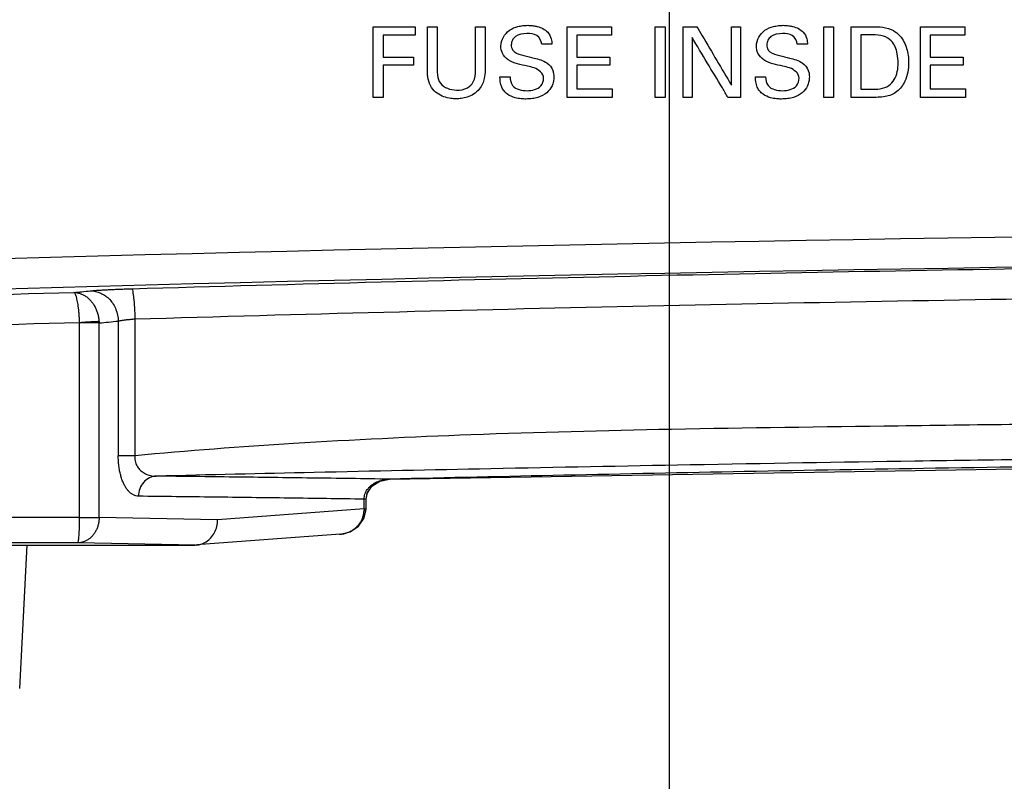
# Model space of a CAD drawing. Header units: inches. Extents: x 0 to 34, y 0 to 22.
# Tile 5 of 100: x 10.7 to 11.7, y 1.8 to 2.6. Entities that reach past the tile are written whole.
import ezdxf

# ---------------------------------------------------------------- set-up
doc = ezdxf.new("R2010")
doc.units = ezdxf.units.IN
doc.header["$LTSCALE"] = 1.87
doc.header["$MEASUREMENT"] = 0
doc.layers.get('0').update_dxf_attribs({"linetype": 'CONTINUOUS'})
doc.layers.add('DATUMCURVES', color=7, linetype='CONTINUOUS')
doc.layers.add('DIMENSIONS', color=7, linetype='CONTINUOUS')
doc.styles.get("Standard").update_dxf_attribs({"font": 'txt', "width": 0.8})
doc.dimstyles.new('DIMSTYLE_1', dxfattribs={"dimtxt": 0.125, "dimasz": 0.18, "dimexe": 0.18, "dimexo": 0.0625, "dimgap": 0.09, "dimtad": 0, "dimtih": 1, "dimtoh": 1, "dimdec": 3, "dimzin": 4, "dimdsep": 46, "dimtxsty": 'STANDARD', "dimblk": '_FILLED', "dimblk1": '_FILLED', "dimblk2": '_FILLED', "dimcen": 0.09, "dimadec": 0, "dimazin": 0, "dimtp": 0.001, "dimtm": 0.001, "dimtfac": 1, "dimtdec": 3, "dimtofl": 0, "dimtmove": 0, "dimatfit": 3, "dimldrblk": '_FILLED', "dimfxl": 1, "dimtolj": 1, "dimtzin": 4, "dimarcsym": 0})

# ---------------------------------------------------------------- blocks, each defined once
blk = doc.blocks.new('_FILLED')
at = {"color": 0, "linetype": 'BYBLOCK'}
blk.add_solid([(0, 0), (-1, 0.1736), (-1, -0.1736)], dxfattribs=at)
blk = doc.blocks.new('*D0')
at = {"layer": 'DIMENSIONS', "color": 2, "linetype": 'CONTINUOUS'}
for p, q in [((11.03997, 3.04193), (7.36783, 3.04193)), ((7.49283, 3.04193), (7.49283, 2.70954)), ((7.49283, 2.07298), (7.49283, 2.45954)), ((9.43001, 2.07298), (7.36783, 2.07298))]:
    blk.add_line(p, q, dxfattribs=at)
at = {"layer": 'DIMENSIONS', "color": 2, "linetype": 'CONTINUOUS', "xscale": 0.18, "yscale": 0.18, "zscale": 0.18}
for p, rotation in [((7.49283, 3.04193), 90), ((7.49283, 2.07298), 270)]:
    blk.add_blockref('_FILLED', p, dxfattribs=dict(at, rotation=rotation))
at = {"layer": 'DIMENSIONS', "color": 2, "linetype": 'CONTINUOUS', "width": 0.8}
for s, p in [('[', (7.40533, 2.52204)), (']', (8.00533, 2.52204)), ('.969', (6.88033, 2.52204)), ('24.61', (7.50533, 2.52204))]:
    blk.add_text(s, height=0.125, dxfattribs=at).set_placement(p)
blk = doc.blocks.new('*D1')
at = {"layer": 'DIMENSIONS', "color": 2, "linetype": 'CONTINUOUS'}
for p, q in [((12.29197, 2.84893), (8.58528, 2.84893)), ((8.71028, 2.84893), (8.71028, 2.5908)), ((8.71028, 2.07298), (8.71028, 2.3408)), ((9.43001, 2.07298), (8.58528, 2.07298))]:
    blk.add_line(p, q, dxfattribs=at)
at = {"layer": 'DIMENSIONS', "color": 2, "linetype": 'CONTINUOUS', "xscale": 0.18, "yscale": 0.18, "zscale": 0.18}
for p, rotation in [((8.71028, 2.84893), 90), ((8.71028, 2.07298), 270)]:
    blk.add_blockref('_FILLED', p, dxfattribs=dict(at, rotation=rotation))
at = {"layer": 'DIMENSIONS', "color": 2, "linetype": 'CONTINUOUS', "width": 0.8}
for s, p in [('[', (8.62278, 2.4033)), (']', (9.22278, 2.4033)), ('.776', (8.09778, 2.4033)), ('19.71', (8.72278, 2.4033))]:
    blk.add_text(s, height=0.125, dxfattribs=at).set_placement(p)
blk = doc.blocks.new('*D2')
at = {"layer": 'DIMENSIONS', "color": 2, "linetype": 'CONTINUOUS'}
for p, q in [((11.38147, 2.70043), (11.38147, 1.36166)), ((9.3424, 2.16036), (9.3424, 1.36166)), ((9.3424, 1.48666), (9.64995, 1.48666)), ((11.38147, 1.48666), (11.09995, 1.48666))]:
    blk.add_line(p, q, dxfattribs=at)
at = {"layer": 'DIMENSIONS', "color": 2, "linetype": 'CONTINUOUS', "xscale": 0.18, "yscale": 0.18, "zscale": 0.18, "rotation": 180}
blk.add_blockref('_FILLED', (9.3424, 1.48666), dxfattribs=at)
at = {"layer": 'DIMENSIONS', "color": 2, "linetype": 'CONTINUOUS', "xscale": 0.18, "yscale": 0.18, "zscale": 0.18}
blk.add_blockref('_FILLED', (11.38147, 1.48666), dxfattribs=at)
at = {"layer": 'DIMENSIONS', "color": 2, "linetype": 'CONTINUOUS', "width": 0.8}
for s, p in [('[', (10.33745, 1.42416)), (']', (10.93745, 1.42416)), ('2.039', (9.71245, 1.42416)), ('51.79', (10.43745, 1.42416))]:
    blk.add_text(s, height=0.125, dxfattribs=at).set_placement(p)
blk = doc.blocks.new('*D3')
at = {"layer": 'DIMENSIONS', "color": 2, "linetype": 'CONTINUOUS'}
for p, q in [((12.35447, 2.78643), (12.35447, 1.00759)), ((9.3424, 2.16036), (9.3424, 1.00759)), ((9.3424, 1.13259), (10.11247, 1.13259)), ((12.35447, 1.13259), (11.56247, 1.13259))]:
    blk.add_line(p, q, dxfattribs=at)
at = {"layer": 'DIMENSIONS', "color": 2, "linetype": 'CONTINUOUS', "xscale": 0.18, "yscale": 0.18, "zscale": 0.18, "rotation": 180}
blk.add_blockref('_FILLED', (9.3424, 1.13259), dxfattribs=at)
at = {"layer": 'DIMENSIONS', "color": 2, "linetype": 'CONTINUOUS', "xscale": 0.18, "yscale": 0.18, "zscale": 0.18}
blk.add_blockref('_FILLED', (12.35447, 1.13259), dxfattribs=at)
at = {"layer": 'DIMENSIONS', "color": 2, "linetype": 'CONTINUOUS', "width": 0.8}
for s, p in [('[', (10.79997, 1.07009)), (']', (11.39997, 1.07009)), ('3.012', (10.17497, 1.07009)), ('76.51', (10.89997, 1.07009))]:
    blk.add_text(s, height=0.125, dxfattribs=at).set_placement(p)

msp = doc.modelspace()

# ---------------------------------------------------------------- linework, layer by layer
at = {"color": 7, "linetype": 'CONTINUOUS'}
for p, q in [((10.7954, 2.09914), (10.7954, 2.293)), ((10.81474, 2.29254), (10.7954, 2.29254)), ((10.81474, 2.09914), (10.81474, 2.29254)), ((10.83381, 2.29448), (10.83381, 2.16067)), ((10.85035, 2.29659), (10.85035, 2.16069)), ((10.85035, 2.16067), (10.83381, 2.16067)), ((11.08647, 2.13097), (11.09412, 2.13548)), ((11.09361, 2.13538), (11.10343, 2.13738)), ((11.08007, 2.1175), (11.08144, 2.12406)), ((11.08144, 2.12406), (11.08647, 2.13097)), ((11.07809, 2.10784), (11.0782, 2.1175)), ((11.08007, 2.1175), (11.0782, 2.1175)), ((11.08007, 2.1175), (11.08113, 2.12329)), ((11.08007, 2.10785), (11.08007, 2.1175)), ((11.07809, 2.10784), (10.93251, 2.09694)), ((11.07809, 2.10785), (11.08007, 2.10785)), ((11.07816, 2.10616), (11.08001, 2.10602)), ((10.93251, 2.09694), (10.81474, 2.09914)), ((11.05444, 2.0827), (10.91148, 2.07199)), ((11.05344, 2.08264), (11.05436, 2.08269)), ((9.49146, 2.07193), (10.9101, 2.07193)), ((10.73586, 1.92932), (10.74333, 2.07193)), ((10.9101, 2.07193), (10.79352, 2.07412)), ((10.9101, 2.07193), (10.91181, 2.07201))]:
    msp.add_line(p, q, dxfattribs=at)
for points in [[(11.10345, 2.13738), (12.12818, 2.15425), (13.32305, 2.15594), (14.55951, 2.1373)], [(11.08113, 2.12329), (11.0858, 2.13034), (11.09361, 2.13538)], [(11.07262, 2.09054), (11.07803, 2.09822), (11.08001, 2.10602)], [(11.08001, 2.10602), (11.08007, 2.10753), (11.08007, 2.10784)], [(11.05436, 2.08269), (11.06434, 2.08509), (11.07262, 2.09054)]]:
    msp.add_lwpolyline(points, dxfattribs=at)
for radius in [75.25897, 75.22899]:
    msp.add_arc((12.83147, -72.87307), radius, 87.7130425, 92.2869575, dxfattribs=at)
for points, knots in [([(10.84718, 2.32656), (11.17756, 2.3362), (11.83895, 2.35066), (12.83147, 2.3579), (13.82399, 2.35066), (14.48537, 2.3362), (14.81576, 2.32656)], [0, 0, 0, 0, 0.249822, 0.5, 0.750177, 1, 1, 1, 1]), ([(9.82961, 2.29333), (9.98949, 2.29915), (10.30947, 2.30988), (10.6295, 2.3188), (10.78962, 2.3228)], [0, 0, 0, 0, 0.499723, 1, 1, 1, 1]), ([(10.78962, 2.3228), (10.79232, 2.32308), (10.79771, 2.32363), (10.80311, 2.32418), (10.80581, 2.32445)], [0, 0, 0, 0, 0.499999, 1, 1, 1, 1]), ([(10.79539, 2.293), (10.79535, 2.29426), (10.79524, 2.29676), (10.795, 2.30047), (10.79468, 2.30409), (10.7943, 2.30754), (10.79386, 2.31071), (10.79336, 2.31358), (10.79283, 2.31613), (10.79225, 2.31832), (10.79165, 2.3201), (10.79103, 2.32145), (10.79042, 2.32237), (10.78988, 2.32276), (10.78962, 2.3228)], [0, 0, 0, 0, 0.121815, 0.242656, 0.361396, 0.47453, 0.578979, 0.672744, 0.757216, 0.831113, 0.892341, 0.939855, 0.974252, 1, 1, 1, 1]), ([(10.78962, 2.3228), (10.79072, 2.3228), (10.79287, 2.32262), (10.79599, 2.32185), (10.79895, 2.32062), (10.8018, 2.31894), (10.80446, 2.31683), (10.80686, 2.31435), (10.809, 2.31154), (10.81085, 2.30841), (10.81239, 2.305), (10.81356, 2.3014), (10.81435, 2.29769), (10.81462, 2.29518), (10.81469, 2.29393)], [0, 0, 0, 0, 0.079141, 0.15276, 0.228839, 0.307602, 0.388412, 0.47033, 0.553521, 0.640204, 0.729547, 0.820086, 0.910191, 1, 1, 1, 1]), ([(10.80581, 2.32445), (10.80674, 2.32455), (10.80871, 2.32473), (10.81185, 2.32497), (10.81533, 2.3252), (10.81913, 2.32542), (10.82323, 2.32564), (10.8276, 2.32585), (10.83223, 2.32604), (10.83707, 2.32623), (10.84208, 2.32641), (10.84547, 2.32651), (10.84718, 2.32656)], [0, 0, 0, 0, 0.067638, 0.143628, 0.227893, 0.320036, 0.419293, 0.525156, 0.637159, 0.754464, 0.875836, 1, 1, 1, 1]), ([(10.80581, 2.32445), (10.80939, 2.32449), (10.81678, 2.32292), (10.826, 2.31617), (10.83219, 2.30621), (10.83373, 2.2984), (10.83381, 2.29448)], [0, 0, 0, 0, 0.238105, 0.484159, 0.739475, 1, 1, 1, 1]), ([(10.84718, 2.32656), (10.84802, 2.32622), (10.84815, 2.32224), (10.84941, 2.31672), (10.84987, 2.3072), (10.85024, 2.30034), (10.85035, 2.29659)], [0, 0, 0, 0, 0.090257, 0.309286, 0.627823, 1, 1, 1, 1]), ([(10.85035, 2.29659), (11.1802, 2.30622), (11.84053, 2.32068), (12.83147, 2.32792), (13.8224, 2.32068), (14.48273, 2.30622), (14.81259, 2.29659)], [0, 0, 0, 0, 0.249823, 0.499999, 0.750177, 1, 1, 1, 1]), ([(9.82778, 2.26337), (9.98892, 2.26923), (10.31143, 2.28003), (10.634, 2.28898), (10.7954, 2.293)], [0, 0, 0, 0, 0.499687, 1, 1, 1, 1]), ([(10.81469, 2.29393), (10.81313, 2.29386), (10.8093, 2.29367), (10.80286, 2.29345), (10.798, 2.29295), (10.7954, 2.29277)], [0, 0, 0, 0, 0.24314, 0.594674, 1, 1, 1, 1]), ([(10.81469, 2.29393), (10.81471, 2.2937), (10.81473, 2.29324), (10.81474, 2.29277), (10.81474, 2.29254)], [0, 0, 0, 0, 0.498248, 1, 1, 1, 1]), ([(10.81474, 2.29254), (10.81792, 2.29286), (10.82427, 2.29351), (10.83063, 2.29416), (10.83381, 2.29448)], [0, 0, 0, 0, 0.499999, 1, 1, 1, 1]), ([(10.83381, 2.29448), (10.83418, 2.29458), (10.83496, 2.29476), (10.83622, 2.29499), (10.83761, 2.29523), (10.83913, 2.29545), (10.84077, 2.29567), (10.84252, 2.29587), (10.84437, 2.29607), (10.8463, 2.29626), (10.84831, 2.29643), (10.84966, 2.29654), (10.85035, 2.29659)], [0, 0, 0, 0, 0.068577, 0.145157, 0.229769, 0.322065, 0.421309, 0.527012, 0.638725, 0.75562, 0.876474, 1, 1, 1, 1]), ([(14.81259, 2.16069), (14.75975, 2.16556), (14.6473, 2.17399), (14.46667, 2.18252), (14.26238, 2.18759), (14.03133, 2.19034), (13.77129, 2.194), (13.4797, 2.19693), (13.15658, 2.19898), (12.81452, 2.19966), (12.4743, 2.19883), (12.15735, 2.19672), (11.87209, 2.19373), (11.61803, 2.19019), (11.3922, 2.18744), (11.19192, 2.18234), (11.01413, 2.17388), (10.90286, 2.16552), (10.85035, 2.16069)], [0, 0, 0, 0, 0.040162, 0.085325, 0.13685, 0.194816, 0.260203, 0.333675, 0.415513, 0.504756, 0.592559, 0.673002, 0.744639, 0.808465, 0.865301, 0.915567, 0.960089, 1, 1, 1, 1]), ([(14.79135, 2.14037), (14.73867, 2.14161), (14.62657, 2.14418), (14.4468, 2.148), (14.24371, 2.15189), (14.01453, 2.15569), (13.75715, 2.15915), (13.46915, 2.16203), (13.15092, 2.164), (12.81452, 2.16465), (12.48, 2.16385), (12.16771, 2.16181), (11.88597, 2.15891), (11.6345, 2.15548), (11.41051, 2.15173), (11.21149, 2.1479), (11.03466, 2.14415), (10.92388, 2.1416), (10.87158, 2.14037)], [0, 0, 0, 0, 0.040322, 0.085817, 0.137601, 0.195772, 0.261224, 0.334588, 0.416184, 0.504762, 0.592019, 0.672186, 0.743759, 0.807633, 0.864651, 0.915198, 0.959967, 1, 1, 1, 1]), ([(10.85396, 2.12038), (10.8531, 2.12039), (10.85135, 2.12062), (10.84885, 2.12158), (10.84649, 2.12309), (10.84432, 2.12509), (10.84232, 2.12752), (10.84051, 2.13036), (10.83887, 2.13362), (10.8374, 2.13728), (10.83614, 2.14137), (10.83512, 2.14583), (10.83437, 2.1506), (10.83391, 2.15558), (10.83381, 2.15896), (10.83381, 2.16067)], [0, 0, 0, 0, 0.052838, 0.106956, 0.163657, 0.223752, 0.287766, 0.356356, 0.430564, 0.511207, 0.598766, 0.692907, 0.792293, 0.895261, 1, 1, 1, 1]), ([(10.85035, 2.16067), (10.85027, 2.1598), (10.85024, 2.15806), (10.85054, 2.15551), (10.85121, 2.15307), (10.8522, 2.1508), (10.85348, 2.14873), (10.85501, 2.14689), (10.85676, 2.14525), (10.85874, 2.14383), (10.86092, 2.14262), (10.86333, 2.14163), (10.86593, 2.1409), (10.8687, 2.14045), (10.8706, 2.14036), (10.87156, 2.14037)], [0, 0, 0, 0, 0.078839, 0.15609, 0.23179, 0.305995, 0.378729, 0.450456, 0.522054, 0.594605, 0.669433, 0.747374, 0.828679, 0.913101, 1, 1, 1, 1]), ([(12.12062, 2.15419), (12.10603, 2.15405), (12.01643, 2.15317), (11.85822, 2.15135), (11.65126, 2.14837), (11.45959, 2.145), (11.27873, 2.14131), (11.16123, 2.13872), (11.10345, 2.13739)], [0, 0, 0, 0, 0.043036, 0.264245, 0.466557, 0.653413, 0.82957, 1, 1, 1, 1]), ([(10.87156, 2.14037), (10.86924, 2.14029), (10.8645, 2.13908), (10.85868, 2.13454), (10.85485, 2.12799), (10.85396, 2.12292), (10.85396, 2.12038)], [0, 0, 0, 0, 0.238545, 0.484231, 0.739082, 1, 1, 1, 1]), ([(11.10345, 2.13739), (11.07768, 2.13776), (11.02615, 2.13847), (10.94886, 2.13947), (10.89734, 2.14008), (10.87158, 2.14037)], [0, 0, 0, 0, 0.333437, 0.66676, 1, 1, 1, 1]), ([(11.07999, 2.12481), (11.08038, 2.12558), (11.08128, 2.12708), (11.08295, 2.12912), (11.0849, 2.13097), (11.08708, 2.1326), (11.08946, 2.134), (11.09201, 2.13517), (11.0947, 2.13611), (11.09656, 2.13657), (11.09751, 2.13676)], [0, 0, 0, 0, 0.118148, 0.238172, 0.360253, 0.484312, 0.610086, 0.737749, 0.867595, 1, 1, 1, 1]), ([(11.09751, 2.13676), (11.09848, 2.13695), (11.10044, 2.13725), (11.10243, 2.13737), (11.10342, 2.13739)], [0, 0, 0, 0, 0.496978, 1, 1, 1, 1]), ([(11.0782, 2.1175), (11.0782, 2.11834), (11.07833, 2.12002), (11.07894, 2.12249), (11.0796, 2.12405), (11.07999, 2.12481)], [0, 0, 0, 0, 0.330776, 0.663462, 1, 1, 1, 1]), ([(11.0782, 2.1175), (11.05329, 2.11786), (11.00346, 2.11855), (10.92871, 2.11951), (10.87888, 2.12009), (10.85396, 2.12038)], [0, 0, 0, 0, 0.333331, 0.666664, 1, 1, 1, 1]), ([(10.7954, 2.09914), (10.72153, 2.09911), (10.56482, 2.09924), (10.3138, 2.10338), (10.04271, 2.10888), (9.76358, 2.11344), (9.57875, 2.1131), (9.4879, 2.11298)], [0, 0, 0, 0, 0.169488, 0.359527, 0.575956, 0.791579, 1, 1, 1, 1]), ([(11.06767, 2.08742), (11.06857, 2.08806), (11.07023, 2.0894), (11.07245, 2.0917), (11.07434, 2.09425), (11.07591, 2.09703), (11.07709, 2.1), (11.07787, 2.10306), (11.07811, 2.10513), (11.07816, 2.10616)], [0, 0, 0, 0, 0.147793, 0.288753, 0.4307, 0.575096, 0.719394, 0.861272, 1, 1, 1, 1]), ([(11.0782, 2.10785), (11.0782, 2.10756), (11.0782, 2.107), (11.07818, 2.10644), (11.07816, 2.10616)], [0, 0, 0, 0, 0.504017, 1, 1, 1, 1]), ([(10.81474, 2.09914), (10.81474, 2.09795), (10.81459, 2.09557), (10.81392, 2.09204), (10.81283, 2.08865), (10.81135, 2.08549), (10.80952, 2.08266), (10.80739, 2.08016), (10.80497, 2.07802), (10.8023, 2.07631), (10.79948, 2.07507), (10.79655, 2.0743), (10.79454, 2.07412), (10.79352, 2.07412)], [0, 0, 0, 0, 0.098164, 0.196985, 0.295668, 0.392082, 0.484395, 0.573715, 0.662712, 0.750145, 0.83475, 0.915691, 1, 1, 1, 1]), ([(10.79352, 2.07412), (10.79365, 2.07413), (10.79388, 2.07455), (10.79409, 2.07528), (10.79433, 2.07655), (10.79455, 2.07824), (10.79476, 2.08035), (10.79494, 2.08281), (10.7951, 2.08562), (10.79523, 2.08874), (10.79533, 2.0921), (10.79539, 2.09558), (10.7954, 2.09794), (10.7954, 2.09912)], [0, 0, 0, 0, 0.015632, 0.046944, 0.097041, 0.165675, 0.2506, 0.348395, 0.459947, 0.585174, 0.720029, 0.859448, 1, 1, 1, 1]), ([(10.7954, 2.09912), (10.79801, 2.09912), (10.8029, 2.09912), (10.80934, 2.09914), (10.81318, 2.09914), (10.81474, 2.09914)], [0, 0, 0, 0, 0.405354, 0.757054, 1, 1, 1, 1]), ([(10.91578, 2.07277), (10.91771, 2.07334), (10.92143, 2.07504), (10.92615, 2.07907), (10.92976, 2.08429), (10.93202, 2.09038), (10.93252, 2.09474), (10.93251, 2.09694)], [0, 0, 0, 0, 0.191193, 0.385887, 0.585598, 0.790572, 1, 1, 1, 1]), ([(11.06242, 2.08456), (11.06316, 2.08486), (11.06498, 2.0857), (11.0667, 2.08674), (11.06767, 2.08742)], [0, 0, 0, 0, 0.403161, 1, 1, 1, 1]), ([(11.05444, 2.0827), (11.05526, 2.08276), (11.05749, 2.08303), (11.05968, 2.08358), (11.06102, 2.08404)], [0, 0, 0, 0, 0.366227, 1, 1, 1, 1]), ([(10.79352, 2.07412), (10.71992, 2.07408), (10.56382, 2.07398), (10.31394, 2.07378), (10.04426, 2.07353), (9.76669, 2.07325), (9.5829, 2.07307), (9.49251, 2.07298)], [0, 0, 0, 0, 0.169711, 0.359951, 0.576197, 0.791566, 1, 1, 1, 1])]:
    msp.add_open_spline(points, degree=3, knots=knots, dxfattribs=at)
for points in [[(11.06102, 2.08404), (11.06149, 2.0842), (11.06196, 2.08438), (11.06242, 2.08456)], [(10.91181, 2.07201), (10.91315, 2.07212), (10.91448, 2.07239), (10.91578, 2.07277)]]:
    msp.add_open_spline(points, degree=3, dxfattribs=at)
at = {"layer": 'DATUMCURVES', "color": 40, "linetype": 'CONTINUOUS'}
for points, knots in [([(11.08723, 2.5167, 5.187), (11.08723, 2.52036, 5.187), (11.08723, 2.54375, 5.187), (11.08723, 2.56715, 5.187), (11.08723, 2.58689, 5.187)], [0, 0, 0, 0, 0.15625, 1, 1, 1, 1]), ([(11.08723, 2.58689, 5.187), (11.0894, 2.58689, 5.187), (11.10334, 2.58689, 5.187), (11.11727, 2.58689, 5.187), (11.12903, 2.58689, 5.187)], [0, 0, 0, 0, 0.15625, 1, 1, 1, 1]), ([(11.14109, 2.58689, 5.187), (11.14159, 2.58689, 5.187), (11.14483, 2.58689, 5.187), (11.14807, 2.58689, 5.187), (11.1508, 2.58689, 5.187)], [0, 0, 0, 0, 0.15625, 1, 1, 1, 1]), ([(11.14109, 2.54411, 5.187), (11.14109, 2.54634, 5.187), (11.14109, 2.5606, 5.187), (11.14109, 2.57486, 5.187), (11.14109, 2.58689, 5.187)], [0, 0, 0, 0, 0.15625, 1, 1, 1, 1]), ([(11.1508, 2.58689, 5.187), (11.1508, 2.58463, 5.187), (11.1508, 2.57014, 5.187), (11.1508, 2.55565, 5.187), (11.1508, 2.54343, 5.187)], [0, 0, 0, 0, 0.15625, 1, 1, 1, 1]), ([(11.18892, 2.58689, 5.187), (11.18941, 2.58689, 5.187), (11.19255, 2.58689, 5.187), (11.1957, 2.58689, 5.187), (11.19835, 2.58689, 5.187)], [0, 0, 0, 0, 0.15625, 1, 1, 1, 1]), ([(11.18892, 2.54383, 5.187), (11.18892, 2.54607, 5.187), (11.18892, 2.56042, 5.187), (11.18892, 2.57478, 5.187), (11.18892, 2.58689, 5.187)], [0, 0, 0, 0, 0.15625, 1, 1, 1, 1]), ([(11.19835, 2.58689, 5.187), (11.19835, 2.58464, 5.187), (11.19835, 2.57022, 5.187), (11.19835, 2.5558, 5.187), (11.19835, 2.54364, 5.187)], [0, 0, 0, 0, 0.15625, 1, 1, 1, 1]), ([(11.24044, 2.54772, 5.187), (11.23395, 2.54931, 5.187), (11.22378, 2.55043, 5.187), (11.21511, 2.55979, 5.187), (11.21285, 2.57123, 5.187), (11.21942, 2.58309, 5.187), (11.22961, 2.58688, 5.187), (11.23589, 2.58807, 5.187), (11.2406, 2.58834, 5.187), (11.2451, 2.58811, 5.187), (11.2479, 2.58768, 5.187), (11.24929, 2.58736, 5.187)], [0, 0, 0, 0, 0.245512, 0.353238, 0.443239, 0.660553, 0.774909, 0.834844, 0.895502, 0.947787, 1, 1, 1, 1]), ([(11.24929, 2.58736, 5.187), (11.24964, 2.58728, 5.187), (11.25382, 2.58625, 5.187), (11.2603, 2.58313, 5.187), (11.26437, 2.57555, 5.187), (11.26472, 2.57123, 5.187), (11.26484, 2.56939, 5.187)], [0, 0, 0, 0, 0.041448, 0.497922, 0.78532, 1, 1, 1, 1]), ([(11.27991, 2.5167, 5.187), (11.27991, 2.52036, 5.187), (11.27991, 2.54375, 5.187), (11.27991, 2.56715, 5.187), (11.27991, 2.58689, 5.187)], [0, 0, 0, 0, 0.15625, 1, 1, 1, 1]), ([(11.27991, 2.58689, 5.187), (11.28221, 2.58689, 5.187), (11.29689, 2.58689, 5.187), (11.31157, 2.58689, 5.187), (11.32396, 2.58689, 5.187)], [0, 0, 0, 0, 0.15625, 1, 1, 1, 1]), ([(11.36751, 2.5167, 5.187), (11.36751, 2.52036, 5.187), (11.36751, 2.54375, 5.187), (11.36751, 2.56715, 5.187), (11.36751, 2.58689, 5.187)], [0, 0, 0, 0, 0.15625, 1, 1, 1, 1]), ([(11.36751, 2.58689, 5.187), (11.36802, 2.58689, 5.187), (11.37126, 2.58689, 5.187), (11.3745, 2.58689, 5.187), (11.37724, 2.58689, 5.187)], [0, 0, 0, 0, 0.15625, 1, 1, 1, 1]), ([(11.37724, 2.58689, 5.187), (11.37724, 2.58323, 5.187), (11.37724, 2.55984, 5.187), (11.37724, 2.53644, 5.187), (11.37724, 2.5167, 5.187)], [0, 0, 0, 0, 0.15625, 1, 1, 1, 1]), ([(11.39522, 2.5167, 5.187), (11.39522, 2.52036, 5.187), (11.39522, 2.54375, 5.187), (11.39522, 2.56715, 5.187), (11.39522, 2.58689, 5.187)], [0, 0, 0, 0, 0.15625, 1, 1, 1, 1]), ([(11.39522, 2.58689, 5.187), (11.39593, 2.58689, 5.187), (11.40043, 2.58689, 5.187), (11.40494, 2.58689, 5.187), (11.40874, 2.58689, 5.187)], [0, 0, 0, 0, 0.15625, 1, 1, 1, 1]), ([(11.40874, 2.58689, 5.187), (11.41054, 2.58387, 5.187), (11.42204, 2.56452, 5.187), (11.43354, 2.54518, 5.187), (11.44325, 2.52885, 5.187)], [0, 0, 0, 0, 0.15625, 1, 1, 1, 1]), ([(11.44325, 2.58689, 5.187), (11.44372, 2.58689, 5.187), (11.4467, 2.58689, 5.187), (11.44968, 2.58689, 5.187), (11.45219, 2.58689, 5.187)], [0, 0, 0, 0, 0.15625, 1, 1, 1, 1]), ([(11.44325, 2.52885, 5.187), (11.44325, 2.53187, 5.187), (11.44325, 2.55122, 5.187), (11.44325, 2.57057, 5.187), (11.44325, 2.58689, 5.187)], [0, 0, 0, 0, 0.15625, 1, 1, 1, 1]), ([(11.45219, 2.58689, 5.187), (11.45219, 2.58323, 5.187), (11.45219, 2.55984, 5.187), (11.45219, 2.53644, 5.187), (11.45219, 2.5167, 5.187)], [0, 0, 0, 0, 0.15625, 1, 1, 1, 1]), ([(11.49439, 2.54772, 5.187), (11.4879, 2.54931, 5.187), (11.47773, 2.55043, 5.187), (11.46905, 2.55979, 5.187), (11.46679, 2.57123, 5.187), (11.47336, 2.58309, 5.187), (11.48355, 2.58688, 5.187), (11.48984, 2.58807, 5.187), (11.49455, 2.58834, 5.187), (11.49905, 2.58811, 5.187), (11.50185, 2.58768, 5.187), (11.50324, 2.58736, 5.187)], [0, 0, 0, 0, 0.245494, 0.35324, 0.443243, 0.660547, 0.774918, 0.834869, 0.895551, 0.947795, 1, 1, 1, 1]), ([(11.50324, 2.58736, 5.187), (11.50359, 2.58728, 5.187), (11.50776, 2.58625, 5.187), (11.51424, 2.58313, 5.187), (11.51831, 2.57555, 5.187), (11.51867, 2.57123, 5.187), (11.51879, 2.56939, 5.187)], [0, 0, 0, 0, 0.041448, 0.497837, 0.785272, 1, 1, 1, 1]), ([(11.53503, 2.5167, 5.187), (11.53503, 2.52036, 5.187), (11.53503, 2.54375, 5.187), (11.53503, 2.56715, 5.187), (11.53503, 2.58689, 5.187)], [0, 0, 0, 0, 0.15625, 1, 1, 1, 1]), ([(11.53503, 2.58689, 5.187), (11.53553, 2.58689, 5.187), (11.53877, 2.58689, 5.187), (11.54201, 2.58689, 5.187), (11.54474, 2.58689, 5.187)], [0, 0, 0, 0, 0.15625, 1, 1, 1, 1]), ([(11.54474, 2.58689, 5.187), (11.54474, 2.58323, 5.187), (11.54474, 2.55984, 5.187), (11.54474, 2.53644, 5.187), (11.54474, 2.5167, 5.187)], [0, 0, 0, 0, 0.15625, 1, 1, 1, 1]), ([(11.56205, 2.5167, 5.187), (11.56205, 2.52036, 5.187), (11.56205, 2.54375, 5.187), (11.56205, 2.56715, 5.187), (11.56205, 2.58689, 5.187)], [0, 0, 0, 0, 0.15625, 1, 1, 1, 1]), ([(11.56205, 2.58689, 5.187), (11.56311, 2.58689, 5.187), (11.56988, 2.58689, 5.187), (11.57666, 2.58689, 5.187), (11.58237, 2.58689, 5.187)], [0, 0, 0, 0, 0.15625, 1, 1, 1, 1]), ([(11.58237, 2.58689, 5.187), (11.58979, 2.58689, 5.187), (11.60082, 2.58659, 5.187), (11.60887, 2.57985, 5.187), (11.61066, 2.57775, 5.187)], [0, 0, 0, 0, 0.728785, 1, 1, 1, 1]), ([(11.63108, 2.5167, 5.187), (11.63108, 2.52036, 5.187), (11.63108, 2.54375, 5.187), (11.63108, 2.56715, 5.187), (11.63108, 2.58689, 5.187)], [0, 0, 0, 0, 0.15625, 1, 1, 1, 1]), ([(11.63108, 2.58689, 5.187), (11.63338, 2.58689, 5.187), (11.64806, 2.58689, 5.187), (11.66274, 2.58689, 5.187), (11.67512, 2.58689, 5.187)], [0, 0, 0, 0, 0.15625, 1, 1, 1, 1]), ([(11.09714, 2.57863, 5.187), (11.09714, 2.57749, 5.187), (11.09714, 2.5702, 5.187), (11.09714, 2.56291, 5.187), (11.09714, 2.55675, 5.187)], [0, 0, 0, 0, 0.15625, 1, 1, 1, 1]), ([(11.12903, 2.57863, 5.187), (11.12737, 2.57863, 5.187), (11.11674, 2.57863, 5.187), (11.10611, 2.57863, 5.187), (11.09714, 2.57863, 5.187)], [0, 0, 0, 0, 0.15625, 1, 1, 1, 1]), ([(11.25474, 2.56939, 5.187), (11.25455, 2.57271, 5.187), (11.25047, 2.57962, 5.187), (11.23931, 2.5805, 5.187), (11.23004, 2.57916, 5.187), (11.22505, 2.57359, 5.187), (11.22434, 2.56995, 5.187), (11.22442, 2.56789, 5.187), (11.22445, 2.56748, 5.187)], [0, 0, 0, 0, 0.234087, 0.469255, 0.746907, 0.857682, 0.97154, 1, 1, 1, 1]), ([(11.28964, 2.57863, 5.187), (11.28964, 2.57749, 5.187), (11.28964, 2.5702, 5.187), (11.28964, 2.56291, 5.187), (11.28964, 2.55675, 5.187)], [0, 0, 0, 0, 0.15625, 1, 1, 1, 1]), ([(11.32396, 2.57863, 5.187), (11.32217, 2.57863, 5.187), (11.31073, 2.57863, 5.187), (11.29929, 2.57863, 5.187), (11.28964, 2.57863, 5.187)], [0, 0, 0, 0, 0.15625, 1, 1, 1, 1]), ([(11.40407, 2.5763, 5.187), (11.40407, 2.57319, 5.187), (11.40407, 2.55333, 5.187), (11.40407, 2.53346, 5.187), (11.40407, 2.5167, 5.187)], [0, 0, 0, 0, 0.15625, 1, 1, 1, 1]), ([(11.43975, 2.5167, 5.187), (11.43789, 2.5198, 5.187), (11.426, 2.53967, 5.187), (11.4141, 2.55953, 5.187), (11.40407, 2.5763, 5.187)], [0, 0, 0, 0, 0.15625, 1, 1, 1, 1]), ([(11.50868, 2.56939, 5.187), (11.50849, 2.57271, 5.187), (11.50442, 2.57962, 5.187), (11.49326, 2.5805, 5.187), (11.48398, 2.57916, 5.187), (11.47899, 2.57359, 5.187), (11.47828, 2.56995, 5.187), (11.47836, 2.56789, 5.187), (11.4784, 2.56748, 5.187)], [0, 0, 0, 0, 0.23404, 0.469121, 0.746902, 0.857685, 0.97154, 1, 1, 1, 1]), ([(11.57178, 2.57882, 5.187), (11.57178, 2.576, 5.187), (11.57178, 2.55795, 5.187), (11.57178, 2.5399, 5.187), (11.57178, 2.52467, 5.187)], [0, 0, 0, 0, 0.15625, 1, 1, 1, 1]), ([(11.58344, 2.57882, 5.187), (11.58283, 2.57882, 5.187), (11.57895, 2.57882, 5.187), (11.57506, 2.57882, 5.187), (11.57178, 2.57882, 5.187)], [0, 0, 0, 0, 0.15625, 1, 1, 1, 1]), ([(11.61066, 2.57775, 5.187), (11.61371, 2.57418, 5.187), (11.61816, 2.56548, 5.187), (11.62012, 2.5497, 5.187), (11.61742, 2.53414, 5.187), (11.60852, 2.52149, 5.187), (11.59556, 2.51638, 5.187), (11.58653, 2.5167, 5.187), (11.58179, 2.5167, 5.187)], [0, 0, 0, 0, 0.161543, 0.325529, 0.542247, 0.690876, 0.836624, 1, 1, 1, 1]), ([(11.60891, 2.55082, 5.187), (11.60891, 2.5539, 5.187), (11.60818, 2.56158, 5.187), (11.60417, 2.57236, 5.187), (11.59398, 2.57869, 5.187), (11.58708, 2.57882, 5.187), (11.58344, 2.57882, 5.187)], [0, 0, 0, 0, 0.212922, 0.535343, 0.747962, 1, 1, 1, 1]), ([(11.6408, 2.57863, 5.187), (11.6408, 2.57749, 5.187), (11.6408, 2.5702, 5.187), (11.6408, 2.56291, 5.187), (11.6408, 2.55675, 5.187)], [0, 0, 0, 0, 0.15625, 1, 1, 1, 1]), ([(11.67512, 2.57863, 5.187), (11.67333, 2.57863, 5.187), (11.66189, 2.57863, 5.187), (11.65045, 2.57863, 5.187), (11.6408, 2.57863, 5.187)], [0, 0, 0, 0, 0.15625, 1, 1, 1, 1]), ([(11.22445, 2.56748, 5.187), (11.22455, 2.56653, 5.187), (11.22505, 2.56439, 5.187), (11.22892, 2.56006, 5.187), (11.23373, 2.5591, 5.187), (11.23704, 2.55831, 5.187)], [0, 0, 0, 0, 0.169596, 0.388733, 1, 1, 1, 1]), ([(11.26484, 2.56939, 5.187), (11.26432, 2.56939, 5.187), (11.26095, 2.56939, 5.187), (11.25758, 2.56939, 5.187), (11.25474, 2.56939, 5.187)], [0, 0, 0, 0, 0.15625, 1, 1, 1, 1]), ([(11.4784, 2.56748, 5.187), (11.47849, 2.56653, 5.187), (11.47899, 2.56439, 5.187), (11.48287, 2.56006, 5.187), (11.48768, 2.5591, 5.187), (11.49099, 2.55831, 5.187)], [0, 0, 0, 0, 0.169534, 0.388619, 1, 1, 1, 1]), ([(11.51879, 2.56939, 5.187), (11.51826, 2.56939, 5.187), (11.51489, 2.56939, 5.187), (11.51152, 2.56939, 5.187), (11.50868, 2.56939, 5.187)], [0, 0, 0, 0, 0.15625, 1, 1, 1, 1]), ([(11.09714, 2.55675, 5.187), (11.0987, 2.55675, 5.187), (11.10872, 2.55675, 5.187), (11.11873, 2.55675, 5.187), (11.12718, 2.55675, 5.187)], [0, 0, 0, 0, 0.15625, 1, 1, 1, 1]), ([(11.23704, 2.55831, 5.187), (11.24038, 2.55746, 5.187), (11.24802, 2.55549, 5.187), (11.25595, 2.55342, 5.187), (11.2597, 2.55092, 5.187)], [0, 0, 0, 0, 0.433533, 1, 1, 1, 1]), ([(11.28964, 2.55675, 5.187), (11.29134, 2.55675, 5.187), (11.30223, 2.55675, 5.187), (11.31312, 2.55675, 5.187), (11.3223, 2.55675, 5.187)], [0, 0, 0, 0, 0.15625, 1, 1, 1, 1]), ([(11.49099, 2.55831, 5.187), (11.49433, 2.55746, 5.187), (11.50197, 2.55549, 5.187), (11.50989, 2.55342, 5.187), (11.51364, 2.55092, 5.187)], [0, 0, 0, 0, 0.433608, 1, 1, 1, 1]), ([(11.6408, 2.55675, 5.187), (11.6425, 2.55675, 5.187), (11.65339, 2.55675, 5.187), (11.66428, 2.55675, 5.187), (11.67347, 2.55675, 5.187)], [0, 0, 0, 0, 0.15625, 1, 1, 1, 1]), ([(11.09714, 2.54859, 5.187), (11.09714, 2.54693, 5.187), (11.09714, 2.5363, 5.187), (11.09714, 2.52567, 5.187), (11.09714, 2.5167, 5.187)], [0, 0, 0, 0, 0.15625, 1, 1, 1, 1]), ([(11.12718, 2.54859, 5.187), (11.12562, 2.54859, 5.187), (11.1156, 2.54859, 5.187), (11.10559, 2.54859, 5.187), (11.09714, 2.54859, 5.187)], [0, 0, 0, 0, 0.15625, 1, 1, 1, 1]), ([(11.2597, 2.55092, 5.187), (11.26236, 2.54917, 5.187), (11.26537, 2.54535, 5.187), (11.26656, 2.54007, 5.187), (11.26679, 2.53635, 5.187), (11.26641, 2.53243, 5.187), (11.26461, 2.52679, 5.187), (11.25974, 2.52052, 5.187), (11.25229, 2.51683, 5.187), (11.24514, 2.51529, 5.187), (11.23948, 2.51494, 5.187), (11.23371, 2.51523, 5.187), (11.22752, 2.51627, 5.187), (11.22296, 2.5182, 5.187), (11.22073, 2.51974, 5.187)], [0, 0, 0, 0, 0.128261, 0.178869, 0.216682, 0.277476, 0.336015, 0.453056, 0.584708, 0.661059, 0.746385, 0.811815, 0.89265, 1, 1, 1, 1]), ([(11.25658, 2.53585, 5.187), (11.25658, 2.54047, 5.187), (11.2492, 2.54608, 5.187), (11.24267, 2.54716, 5.187), (11.24044, 2.54772, 5.187)], [0, 0, 0, 0, 0.667453, 1, 1, 1, 1]), ([(11.28964, 2.54859, 5.187), (11.28964, 2.54737, 5.187), (11.28964, 2.5396, 5.187), (11.28964, 2.53182, 5.187), (11.28964, 2.52526, 5.187)], [0, 0, 0, 0, 0.15625, 1, 1, 1, 1]), ([(11.3223, 2.54859, 5.187), (11.3206, 2.54859, 5.187), (11.30971, 2.54859, 5.187), (11.29883, 2.54859, 5.187), (11.28964, 2.54859, 5.187)], [0, 0, 0, 0, 0.15625, 1, 1, 1, 1]), ([(11.51364, 2.55092, 5.187), (11.51631, 2.54917, 5.187), (11.51932, 2.54535, 5.187), (11.5205, 2.54007, 5.187), (11.52073, 2.53635, 5.187), (11.52035, 2.53243, 5.187), (11.51855, 2.52679, 5.187), (11.51369, 2.52052, 5.187), (11.50623, 2.51683, 5.187), (11.49908, 2.51529, 5.187), (11.49342, 2.51494, 5.187), (11.48765, 2.51523, 5.187), (11.48146, 2.51627, 5.187), (11.4769, 2.5182, 5.187), (11.47467, 2.51974, 5.187)], [0, 0, 0, 0, 0.128276, 0.178877, 0.216687, 0.277478, 0.336011, 0.453033, 0.584675, 0.661035, 0.746383, 0.811818, 0.89265, 1, 1, 1, 1]), ([(11.51052, 2.53585, 5.187), (11.51052, 2.54046, 5.187), (11.50314, 2.54608, 5.187), (11.49662, 2.54716, 5.187), (11.49439, 2.54772, 5.187)], [0, 0, 0, 0, 0.667546, 1, 1, 1, 1]), ([(11.59968, 2.52855, 5.187), (11.60174, 2.53011, 5.187), (11.60743, 2.53641, 5.187), (11.60891, 2.54515, 5.187), (11.60891, 2.55082, 5.187)], [0, 0, 0, 0, 0.313103, 1, 1, 1, 1]), ([(11.6408, 2.54859, 5.187), (11.6408, 2.54737, 5.187), (11.6408, 2.5396, 5.187), (11.6408, 2.53182, 5.187), (11.6408, 2.52526, 5.187)], [0, 0, 0, 0, 0.15625, 1, 1, 1, 1]), ([(11.67347, 2.54859, 5.187), (11.67177, 2.54859, 5.187), (11.66088, 2.54859, 5.187), (11.64999, 2.54859, 5.187), (11.6408, 2.54859, 5.187)], [0, 0, 0, 0, 0.15625, 1, 1, 1, 1]), ([(11.19835, 2.54364, 5.187), (11.19835, 2.54091, 5.187), (11.19805, 2.53632, 5.187), (11.19599, 2.52996, 5.187), (11.19257, 2.52437, 5.187), (11.18729, 2.51961, 5.187), (11.18093, 2.51672, 5.187), (11.17513, 2.51546, 5.187), (11.16961, 2.51511, 5.187), (11.16382, 2.51556, 5.187), (11.15725, 2.51714, 5.187), (11.1505, 2.52051, 5.187), (11.14215, 2.52851, 5.187), (11.14109, 2.53806, 5.187), (11.14109, 2.54411, 5.187)], [0, 0, 0, 0, 0.089133, 0.148846, 0.217126, 0.301389, 0.376987, 0.443247, 0.494613, 0.557484, 0.632628, 0.714305, 0.80204, 1, 1, 1, 1]), ([(11.1508, 2.54343, 5.187), (11.1508, 2.54181, 5.187), (11.15097, 2.53745, 5.187), (11.15231, 2.53304, 5.187), (11.15392, 2.53079, 5.187)], [0, 0, 0, 0, 0.36919, 1, 1, 1, 1]), ([(11.15392, 2.53079, 5.187), (11.15741, 2.52613, 5.187), (11.16798, 2.52277, 5.187), (11.18039, 2.52485, 5.187), (11.18828, 2.53265, 5.187), (11.18892, 2.53979, 5.187), (11.18892, 2.54383, 5.187)], [0, 0, 0, 0, 0.358141, 0.588154, 0.751904, 1, 1, 1, 1]), ([(11.21313, 2.53721, 5.187), (11.21365, 2.53721, 5.187), (11.21702, 2.53721, 5.187), (11.22039, 2.53721, 5.187), (11.22324, 2.53721, 5.187)], [0, 0, 0, 0, 0.15625, 1, 1, 1, 1]), ([(11.21721, 2.52302, 5.187), (11.21628, 2.52422, 5.187), (11.21368, 2.52856, 5.187), (11.21313, 2.53373, 5.187), (11.21313, 2.53721, 5.187)], [0, 0, 0, 0, 0.303926, 1, 1, 1, 1]), ([(11.22324, 2.53721, 5.187), (11.22336, 2.53417, 5.187), (11.22492, 2.52514, 5.187), (11.23504, 2.5233, 5.187), (11.24015, 2.5233, 5.187)], [0, 0, 0, 0, 0.372973, 1, 1, 1, 1]), ([(11.24015, 2.5233, 5.187), (11.245, 2.5233, 5.187), (11.25381, 2.52522, 5.187), (11.25658, 2.53316, 5.187), (11.25658, 2.53585, 5.187)], [0, 0, 0, 0, 0.643438, 1, 1, 1, 1]), ([(11.46707, 2.53721, 5.187), (11.46759, 2.53721, 5.187), (11.47096, 2.53721, 5.187), (11.47433, 2.53721, 5.187), (11.47718, 2.53721, 5.187)], [0, 0, 0, 0, 0.15625, 1, 1, 1, 1]), ([(11.47115, 2.52302, 5.187), (11.47022, 2.52422, 5.187), (11.46762, 2.52856, 5.187), (11.46707, 2.53373, 5.187), (11.46707, 2.53721, 5.187)], [0, 0, 0, 0, 0.303909, 1, 1, 1, 1]), ([(11.47718, 2.53721, 5.187), (11.4773, 2.53417, 5.187), (11.47886, 2.52514, 5.187), (11.48899, 2.5233, 5.187), (11.49409, 2.5233, 5.187)], [0, 0, 0, 0, 0.373084, 1, 1, 1, 1]), ([(11.49409, 2.5233, 5.187), (11.49894, 2.5233, 5.187), (11.50775, 2.52522, 5.187), (11.51052, 2.53316, 5.187), (11.51052, 2.53585, 5.187)], [0, 0, 0, 0, 0.643438, 1, 1, 1, 1]), ([(11.28964, 2.52526, 5.187), (11.29147, 2.52526, 5.187), (11.30316, 2.52526, 5.187), (11.31486, 2.52526, 5.187), (11.32473, 2.52526, 5.187)], [0, 0, 0, 0, 0.15625, 1, 1, 1, 1]), ([(11.57178, 2.52467, 5.187), (11.57227, 2.52467, 5.187), (11.57545, 2.52467, 5.187), (11.57862, 2.52467, 5.187), (11.5813, 2.52467, 5.187)], [0, 0, 0, 0, 0.15625, 1, 1, 1, 1]), ([(11.6408, 2.52526, 5.187), (11.64263, 2.52526, 5.187), (11.65433, 2.52526, 5.187), (11.66602, 2.52526, 5.187), (11.67589, 2.52526, 5.187)], [0, 0, 0, 0, 0.15625, 1, 1, 1, 1]), ([(11.09714, 2.5167, 5.187), (11.09662, 2.5167, 5.187), (11.09332, 2.5167, 5.187), (11.09001, 2.5167, 5.187), (11.08723, 2.5167, 5.187)], [0, 0, 0, 0, 0.15625, 1, 1, 1, 1]), ([(11.32473, 2.5167, 5.187), (11.3224, 2.5167, 5.187), (11.30746, 2.5167, 5.187), (11.29252, 2.5167, 5.187), (11.27991, 2.5167, 5.187)], [0, 0, 0, 0, 0.15625, 1, 1, 1, 1]), ([(11.37724, 2.5167, 5.187), (11.37673, 2.5167, 5.187), (11.37349, 2.5167, 5.187), (11.37025, 2.5167, 5.187), (11.36751, 2.5167, 5.187)], [0, 0, 0, 0, 0.15625, 1, 1, 1, 1]), ([(11.40407, 2.5167, 5.187), (11.4036, 2.5167, 5.187), (11.40066, 2.5167, 5.187), (11.39771, 2.5167, 5.187), (11.39522, 2.5167, 5.187)], [0, 0, 0, 0, 0.15625, 1, 1, 1, 1]), ([(11.45219, 2.5167, 5.187), (11.45155, 2.5167, 5.187), (11.4474, 2.5167, 5.187), (11.44325, 2.5167, 5.187), (11.43975, 2.5167, 5.187)], [0, 0, 0, 0, 0.15625, 1, 1, 1, 1]), ([(11.54474, 2.5167, 5.187), (11.54424, 2.5167, 5.187), (11.541, 2.5167, 5.187), (11.53776, 2.5167, 5.187), (11.53503, 2.5167, 5.187)], [0, 0, 0, 0, 0.15625, 1, 1, 1, 1]), ([(11.58179, 2.5167, 5.187), (11.58076, 2.5167, 5.187), (11.57418, 2.5167, 5.187), (11.5676, 2.5167, 5.187), (11.56205, 2.5167, 5.187)], [0, 0, 0, 0, 0.15625, 1, 1, 1, 1]), ([(11.67589, 2.5167, 5.187), (11.67356, 2.5167, 5.187), (11.65862, 2.5167, 5.187), (11.64369, 2.5167, 5.187), (11.63108, 2.5167, 5.187)], [0, 0, 0, 0, 0.15625, 1, 1, 1, 1])]:
    msp.add_open_spline(points, degree=3, knots=knots, dxfattribs=at)
for points in [[(11.12903, 2.58689, 5.187), (11.12903, 2.58414, 5.187), (11.12903, 2.58138, 5.187), (11.12903, 2.57863, 5.187)], [(11.32396, 2.58689, 5.187), (11.32396, 2.58414, 5.187), (11.32396, 2.58138, 5.187), (11.32396, 2.57863, 5.187)], [(11.67512, 2.58689, 5.187), (11.67512, 2.58414, 5.187), (11.67512, 2.58138, 5.187), (11.67512, 2.57863, 5.187)], [(11.12718, 2.55675, 5.187), (11.12718, 2.55403, 5.187), (11.12718, 2.55131, 5.187), (11.12718, 2.54859, 5.187)], [(11.3223, 2.55675, 5.187), (11.3223, 2.55403, 5.187), (11.3223, 2.55131, 5.187), (11.3223, 2.54859, 5.187)], [(11.67347, 2.55675, 5.187), (11.67347, 2.55403, 5.187), (11.67347, 2.55131, 5.187), (11.67347, 2.54859, 5.187)], [(11.32473, 2.52526, 5.187), (11.32473, 2.5224, 5.187), (11.32473, 2.51955, 5.187), (11.32473, 2.5167, 5.187)], [(11.5813, 2.52467, 5.187), (11.58756, 2.52467, 5.187), (11.59467, 2.5248, 5.187), (11.59968, 2.52855, 5.187)], [(11.67589, 2.52526, 5.187), (11.67589, 2.5224, 5.187), (11.67589, 2.51955, 5.187), (11.67589, 2.5167, 5.187)], [(11.22073, 2.51974, 5.187), (11.2194, 2.52067, 5.187), (11.2182, 2.52176, 5.187), (11.21721, 2.52302, 5.187)], [(11.47467, 2.51974, 5.187), (11.47334, 2.52067, 5.187), (11.47214, 2.52176, 5.187), (11.47115, 2.52302, 5.187)]]:
    msp.add_open_spline(points, degree=3, dxfattribs=at)

# ---------------------------------------------------------------- dimensions: what is measured, and where the dimension line sits
at = {"layer": 'DIMENSIONS', "color": 2, "linetype": 'CONTINUOUS'}
for base, p1, p2, angle, picture, middle in [((7.49283, 2.07298), (11.03997, 3.04193), (9.43001, 2.07298), 270, '*D0', (7.49283, 2.58454)), ((8.71028, 2.07298), (12.29197, 2.84893), (9.43001, 2.07298), 270, '*D1', (8.71028, 2.4658)), ((9.3424, 1.13259), (12.35447, 2.78643), (9.3424, 2.16036), 180, '*D3', (10.83747, 1.13259)), ((9.3424, 1.48666), (11.38147, 2.70043), (9.3424, 2.16036), 180, '*D2', (10.37495, 1.48666))]:
    dim = msp.add_linear_dim(base=base, p1=p1, p2=p2, angle=angle, dimstyle='DIMSTYLE_1', dxfattribs=at)
    dim.commit()
    dim.dimension.update_dxf_attribs({"geometry": picture, "text_midpoint": middle, "dimtype": 160})

doc.saveas('drawing.dxf')
